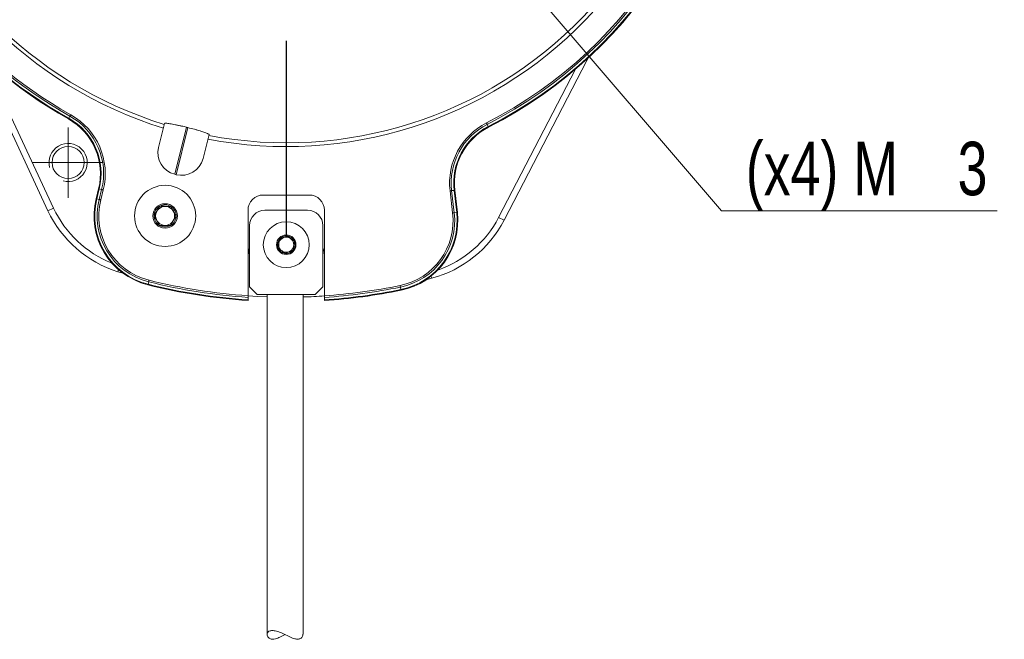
# Model space of a CAD drawing. Header units: millimetres. Extents: x 15 to 415, y 5 to 292.
# Tile 9 of 25: x 62 to 127, y 167 to 208. Entities that reach past the tile are written whole.
import ezdxf

# ---------------------------------------------------------------- set-up
doc = ezdxf.new("R2010")
doc.units = ezdxf.units.MM
doc.linetypes.add('CENTERX2', pattern=[20.32, 12.7, -2.54, 2.54, -2.54])
doc.styles.add('SLDTEXTSTYLE1', font='TXT', dxfattribs={"width": 0.75})
doc.dimstyles.new('SLDDIMSTYLE0', dxfattribs={"dimtxt": 3.5, "dimasz": 3.302, "dimexe": 0, "dimexo": 0.0625, "dimgap": 0.875, "dimtad": 0, "dimtih": 1, "dimtoh": 1, "dimdec": 4, "dimlfac": 2, "dimzin": 12, "dimdsep": 46, "dimtxsty": 'SLDTEXTSTYLE1', "dimsah": 1, "dimcen": 0.09, "dimazin": 3, "dimtfac": 1, "dimtofl": 0, "dimtmove": 0, "dimatfit": 3, "dimfxl": 1, "dimfrac": 2, "dimtolj": 1, "dimtzin": 12, "dimarcsym": 0})
doc.dimstyles.new('SLDDIMSTYLE1', dxfattribs={"dimtxt": 3.5, "dimasz": 3.302, "dimexe": 0, "dimexo": 0.0625, "dimgap": 0.875, "dimtad": 0, "dimtih": 1, "dimtoh": 1, "dimlfac": 2, "dimrnd": 1e-09, "dimzin": 12, "dimdsep": 46, "dimtxsty": 'SLDTEXTSTYLE1', "dimblk1": 'NONE', "dimsah": 1, "dimcen": 0, "dimadec": 0, "dimazin": 3, "dimtfac": 1, "dimtmove": 0, "dimatfit": 3, "dimldrblk": 'NONE', "dimfxl": 1, "dimfrac": 2, "dimtolj": 1, "dimtzin": 12, "dimarcsym": 0})

# ---------------------------------------------------------------- blocks, each defined once
blk = doc.blocks.new('_D')
at = {"color": 7, "linetype": 'Continuous', "lineweight": 0}
for p, q in [((79.888, 227.865), (79.888, 265.51)), ((91.202, 238.178), (107.215, 254.191))]:
    blk.add_line(p, q, dxfattribs=at)
for start, end in [(74.41058, 90), (45, 62.88861)]:
    blk.add_arc((79.888, 226.865), 37.645, start, end, dxfattribs=at)
for points in [[(79.888, 264.51), (83.165, 263.858), (83.209, 264.873)], [(106.507, 253.484), (104.416, 256.089), (103.73, 255.34)]]:
    blk.add_solid(points, dxfattribs=at)
at = {"color": 7, "linetype": 'Continuous', "lineweight": 0, "insert": (90.005, 263.687), "char_height": 3.5, "attachment_point": 1, "style": 'SLDTEXTSTYLE1'}
blk.add_mtext('45°', dxfattribs=at)
blk = doc.blocks.new('_D_1')
at = {"color": 7, "linetype": 'Continuous', "lineweight": 0}
for p, q in [((90.007, 216.827), (90.983, 215.689)), ((90.983, 215.689), (108.361, 195.426)), ((108.361, 195.426), (126.384, 195.426))]:
    blk.add_line(p, q, dxfattribs=at)
blk.add_solid([(90.983, 215.689), (92.747, 212.852), (93.518, 213.513)], dxfattribs=at)
at = {"color": 7, "linetype": 'Continuous', "lineweight": 0, "char_height": 3.5, "attachment_point": 1, "style": 'SLDTEXTSTYLE1'}
for s, insert in [('(x4) M', (109.949, 199.938)), ('3', (123.798, 199.938))]:
    blk.add_mtext(s, dxfattribs=dict(at, insert=insert))
blk = doc.blocks.new('_NONE')
blk = doc.blocks.new('SW_CENTERMARKSYMBOL_0')
at = {"color": 0, "linetype": 'Continuous', "lineweight": 0}
for p, q in [((0, 1.25), (0, 2.3)), ((0, 0), (0, 1.25)), ((-1.25, 0), (-2.3, 0)), ((0, 0), (-1.25, 0)), ((0, 0), (0, -1.25)), ((0, 0), (1.25, 0)), ((1.25, 0), (2.3, 0)), ((0, -1.25), (0, -2.3))]:
    blk.add_line(p, q, dxfattribs=at)

msp = doc.modelspace()

# ---------------------------------------------------------------- linework, layer by layer
at = {"color": 7, "linetype": 'CENTERX2'}
msp.add_line((79.888294, 226.864719), (79.888294, 193.202239), dxfattribs=at)
at = {"color": 7, "linetype": 'Continuous', "lineweight": 15}
for p, q in [((64.303926, 195.429421), (59.328969, 206.098251)), ((60.043226, 205.513003), (64.666449, 195.598469)), ((99.6558, 205.441177), (99.552243, 205.248495)), ((99.552243, 205.248495), (94.131146, 194.799292)), ((93.776086, 194.983498), (98.813906, 204.693934)), ((65.663117, 201.47166), (65.742357, 201.613109)), ((71.926644, 201.132634), (71.536348, 199.567244)), ((93.103183, 200.93154), (93.02957, 201.075998)), ((73.360676, 200.890555), (72.59249, 197.809528)), ((73.457706, 200.866362), (72.68952, 197.785336)), ((74.837531, 200.406868), (74.447235, 198.841478)), ((72.59249, 197.809528), (72.68952, 197.785336)), ((67.453476, 196.21247), (67.616041, 196.86448)), ((67.65867, 196.853852), (67.496105, 196.201842)), ((67.653421, 196.162619), (67.815986, 196.814628)), ((67.65867, 196.853852), (67.815986, 196.814628)), ((67.918901, 196.788969), (67.756337, 196.136959)), ((78.317906, 196.452238), (81.458682, 196.452238)), ((78.388294, 196.454719), (81.388293, 196.454719)), ((79.163012, 196.454719), (79.163012, 196.452238)), ((79.563012, 196.452239), (79.563012, 196.454719)), ((79.579145, 196.452238), (79.579145, 196.454719)), ((80.046748, 196.454719), (80.046748, 196.452239)), ((80.446749, 196.452238), (80.446749, 196.454718)), ((80.462881, 196.452238), (80.462881, 196.454719)), ((90.770742, 195.284115), (90.602245, 196.727894)), ((90.868636, 196.758982), (90.707597, 196.740188)), ((90.707597, 196.740188), (90.876094, 195.296409)), ((91.037133, 195.315203), (90.868636, 196.758982)), ((90.912273, 196.764075), (91.08077, 195.320296)), ((67.496105, 196.201842), (67.653421, 196.162619)), ((64.666449, 195.598469), (64.303926, 195.429421)), ((77.388294, 189.861206), (77.388294, 195.454719)), ((78.488293, 195.452239), (81.288294, 195.452239)), ((82.388294, 195.454719), (82.388294, 189.861206)), ((91.037133, 195.315203), (90.876094, 195.296409)), ((93.776086, 194.983498), (94.131146, 194.799292)), ((77.488294, 194.452239), (77.488293, 190.452239)), ((82.288294, 190.452239), (82.288294, 194.452238)), ((69.226492, 191.329723), (68.874784, 191.437151)), ((70.851044, 190.618287), (70.890267, 190.775604)), ((89.39576, 191.003625), (89.039828, 190.911146)), ((77.488293, 190.452239), (77.988294, 189.952238)), ((81.788294, 189.952238), (82.288294, 190.452239)), ((87.38668, 190.268956), (87.354137, 190.427788)), ((77.388293, 189.754899), (77.388294, 189.5924)), ((77.988294, 189.952238), (81.788294, 189.952238)), ((78.638294, 189.952238), (78.638294, 167.710162)), ((80.988293, 167.70931), (80.988294, 189.952238)), ((82.388294, 189.592401), (82.388293, 189.7549))]:
    msp.add_line(p, q, dxfattribs=at)
at = {"color": 8, "linetype": 'Continuous', "lineweight": 15}
for p, q in [((99.483983, 205.283907), (99.552243, 205.248495)), ((68.917776, 191.575444), (68.874784, 191.437151)), ((89.358647, 191.14361), (89.39576, 191.003625))]:
    msp.add_line(p, q, dxfattribs=at)
at = {"color": 7, "linetype": 'Continuous', "lineweight": 15, "flags": 128}
for points in [[(65.742357, 201.613109), (65.747688, 201.622625), (65.753466, 201.63294), (65.759637, 201.643955), (65.76614, 201.655565), (65.772914, 201.667657), (65.779893, 201.680114), (65.78701, 201.692818), (65.794195, 201.705645)], [(65.641645, 201.433331), (65.641998, 201.433961), (65.643054, 201.435845), (65.644802, 201.438966), (65.647225, 201.443292), (65.650302, 201.448783), (65.654, 201.455385), (65.658286, 201.463036), (65.663117, 201.47166)], [(93.02957, 201.075998), (93.02462, 201.085716), (93.019252, 201.09625), (93.013519, 201.1075), (93.007478, 201.119356), (93.001185, 201.131705), (92.994701, 201.144429), (92.98809, 201.157401), (92.981414, 201.170502)], [(93.12313, 200.892396), (93.122803, 200.893038), (93.121821, 200.894964), (93.120198, 200.898149), (93.117946, 200.902569), (93.115089, 200.908177), (93.111653, 200.914919), (93.107671, 200.922733), (93.103183, 200.93154)], [(67.616041, 196.86448), (67.616742, 196.864306), (67.618838, 196.863783), (67.622308, 196.862918), (67.627119, 196.861718), (67.633226, 196.860196), (67.64057, 196.858365), (67.649078, 196.856243), (67.65867, 196.853852)], [(67.815986, 196.814628), (67.826569, 196.81199), (67.838041, 196.80913), (67.850292, 196.806075), (67.863204, 196.802856), (67.876652, 196.799503), (67.890507, 196.796048), (67.904635, 196.792526), (67.918901, 196.788969)], [(90.707597, 196.740188), (90.696764, 196.738924), (90.685019, 196.737554), (90.672478, 196.73609), (90.659261, 196.734547), (90.645495, 196.73294), (90.631311, 196.731286), (90.61685, 196.729597), (90.602245, 196.727894)], [(90.912273, 196.764075), (90.911555, 196.763992), (90.909411, 196.763742), (90.905859, 196.763327), (90.900933, 196.762752), (90.894681, 196.762022), (90.887164, 196.761145), (90.878454, 196.760129), (90.868636, 196.758982)], [(67.453476, 196.21247), (67.454177, 196.212296), (67.456273, 196.211774), (67.459744, 196.210908), (67.464555, 196.209708), (67.470662, 196.208185), (67.478005, 196.206355), (67.486513, 196.204234), (67.496105, 196.201842)], [(67.653421, 196.162619), (67.664005, 196.15998), (67.675477, 196.15712), (67.687727, 196.154065), (67.700639, 196.150846), (67.714088, 196.147493), (67.727943, 196.144038), (67.742071, 196.140516), (67.756337, 196.136959)], [(90.876094, 195.296409), (90.865259, 195.295146), (90.853516, 195.293775), (90.840976, 195.292311), (90.827758, 195.290768), (90.813991, 195.289162), (90.799808, 195.287507), (90.785345, 195.285819), (90.770742, 195.284115)], [(91.08077, 195.320296), (91.080052, 195.320213), (91.077907, 195.319962), (91.074354, 195.319548), (91.069429, 195.318972), (91.063177, 195.318244), (91.055661, 195.317366), (91.046951, 195.31635), (91.037133, 195.315203)], [(77.388294, 192.998274), (77.46302, 192.73395), (77.488294, 192.459757)], [(82.288293, 192.459758), (82.313567, 192.73395), (82.388294, 192.998274)], [(70.890267, 190.775604), (70.892905, 190.786187), (70.895765, 190.797659), (70.89882, 190.80991), (70.90204, 190.822821), (70.905393, 190.836269), (70.908847, 190.850124), (70.912369, 190.864253), (70.915926, 190.878519)], [(70.840414, 190.575659), (70.84059, 190.576359), (70.841112, 190.578455), (70.841977, 190.581925), (70.843177, 190.586738), (70.844699, 190.592844), (70.84653, 190.600187), (70.848652, 190.608696), (70.851044, 190.618287)], [(87.354137, 190.427788), (87.351947, 190.438474), (87.349574, 190.450056), (87.347039, 190.462425), (87.344368, 190.475461), (87.341586, 190.489039), (87.33872, 190.503028), (87.335797, 190.517293), (87.332846, 190.531696)], [(87.395499, 190.225917), (87.395354, 190.226624), (87.394921, 190.22874), (87.394203, 190.232243), (87.393208, 190.237101), (87.391944, 190.243268), (87.390426, 190.250681), (87.388665, 190.259272), (87.38668, 190.268956)], [(77.388294, 189.849046), (78.012672, 189.812161), (78.637583, 189.785806), (78.638293, 189.785783)]]:
    msp.add_lwpolyline(points, dxfattribs=at)
at = {"color": 7, "linetype": 'Continuous', "lineweight": 15}
for centre, radius in [((65.621474, 198.578589), 1.05), ((71.965352, 195.087534), 2), ((71.965352, 195.087534), 0.800213), ((71.965352, 195.087534), 0.61875), ((79.888294, 193.202239), 1.5), ((79.888294, 193.202239), 0.637025), ((79.888294, 193.202239), 0.495)]:
    msp.add_circle(centre, radius, dxfattribs=at)
for centre, radius, start, end in [((79.888294, 226.864719), 27.245412, 139.15602289, 252.84397711), ((79.888294, 226.864719), 26.995455, 139.18527533, 252.81472467), ((79.888294, 226.864719), 29.15, 151.25752329, 240.74247671), ((79.888294, 226.864719), 29.106066, 151.25752329, 240.74247671), ((79.888294, 226.864719), 28.943934, 151.25752329, 240.74247671), ((79.888294, 226.864719), 28.837868, 151.25752329, 240.74247671), ((79.888294, 226.864719), 27.245412, 259.15602289, 12.84397711), ((79.888294, 226.864719), 26.995455, 259.18527533, 12.81472467), ((79.888294, 226.864719), 28.837868, 297.00223652, 0.74247671), ((79.888294, 226.864719), 28.943934, 297.00223652, 0.74247671), ((79.888294, 226.864719), 29.106066, 297.00223652, 0.74247671), ((79.888294, 226.864719), 29.15, 297.00223652, 0.74247671), ((63.637828, 197.85636), 4.306066, 346, 60.74247671), ((63.637828, 197.85636), 4.412132, 346, 60.74247671), ((63.637828, 197.85636), 4.1, 346, 60.74247671), ((63.637828, 197.85636), 4.143934, 346, 60.74247671), ((94.984634, 197.239341), 4.412132, 117.00223652, 186.65660664), ((94.984634, 197.239341), 4.306066, 117.00223652, 186.65660664), ((94.984634, 197.239341), 4.143934, 117.00223652, 186.65660664), ((79.065275, 223.563694), 23.379771, 255.87742102, 256.12248731), ((94.984634, 197.239341), 4.1, 117.00223652, 186.65660664), ((72.943277, 199.216457), 1.45, 166, 256), ((73.040307, 199.192265), 1.45, 256, 346), ((78.388294, 195.454719), 1, 90, 180), ((81.388294, 195.454719), 1, 0, 90), ((71.965352, 195.087534), 4.65, 166, 256), ((71.965352, 195.087534), 4.606066, 166, 256), ((71.965352, 195.087534), 4.443934, 166, 256), ((71.965352, 195.087534), 4.337868, 166, 256), ((71.965352, 195.087534), 0.721688, 58.99325571, 118.99325571), ((71.101234, 198.599058), 7.5, 205, 252.73088877), ((71.101234, 198.599058), 7.1, 205, 248.43854997), ((71.965352, 195.087534), 0.721688, 118.99325571, 178.99325571), ((71.965352, 195.087534), 0.721688, 358.99325571, 58.99325571), ((78.488294, 194.452239), 1, 90, 180), ((81.288294, 194.452239), 1, 0, 90), ((86.462117, 194.781275), 4.337868, 281.57950027, 6.65660664), ((86.462117, 194.781275), 4.443934, 281.57950027, 6.65660664), ((86.462117, 194.781275), 4.606066, 281.57950027, 6.65660664), ((86.462117, 194.781275), 4.65, 281.57950027, 6.65660664), ((71.965352, 195.087534), 0.721688, 178.99325571, 238.99325571), ((71.965352, 195.087534), 0.721688, 298.99325571, 358.99325571), ((87.473766, 198.253172), 7.5, 284.8486115, 332.57950027), ((87.473766, 198.253172), 7.1, 289.1409503, 332.57950027), ((71.965352, 195.087534), 0.721688, 238.99325571, 298.99325571), ((79.888294, 193.202239), 0.57735, 143.47732641, 203.47732641), ((79.888294, 193.202239), 0.57735, 83.47732641, 143.47732641), ((79.888294, 193.202239), 0.57735, 23.47732641, 83.47732641), ((79.888294, 193.202239), 0.57735, 323.47732641, 23.47732641), ((79.888294, 193.202239), 0.57735, 203.47732641, 263.47732641), ((79.888294, 193.202239), 0.57735, 263.47732641, 323.47732641), ((79.888294, 226.864719), 37.193934, 256, 266.14594344), ((79.888294, 226.864719), 37.087868, 256, 266.13490466), ((79.888294, 226.864719), 37.4, 256, 266.16721029), ((79.888294, 226.864719), 37.356066, 256, 266.16269584), ((79.888294, 226.864719), 37.087868, 273.86509534, 281.57950027), ((79.888294, 226.864719), 37.193934, 273.85405656, 281.57950027), ((79.888294, 226.864719), 37.356066, 273.83730416, 281.57950027), ((79.888294, 226.864719), 37.4, 273.83278971, 281.57950027), ((79.888294, 226.864719), 37.1, 271.6990457, 273.8638295)]:
    msp.add_arc(centre, radius, start, end, dxfattribs=at)
at = {"color": 7, "linetype": 'Continuous', "lineweight": 0}
msp.add_arc((65.621474, 198.578589), 1.25, 255, 195, dxfattribs=at)
at = {"color": 7, "linetype": 'Continuous', "lineweight": 15}
for points, knots in [([(71.926644, 201.132634), (71.93254, 201.137827), (71.944282, 201.148168), (72.017417, 201.149519), (72.126858, 201.140591), (72.270513, 201.121241), (72.440371, 201.092934), (72.629816, 201.057019), (72.832726, 201.014751), (73.075865, 200.960577), (73.255053, 200.916523), (73.360676, 200.890555)], [0, 0, 0, 0, 0.117880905, 0.234754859, 0.349035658, 0.459639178, 0.566026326, 0.668229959, 0.766769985, 0.862522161, 1, 1, 1, 1]), ([(73.457706, 200.866362), (73.603835, 200.829109), (73.822424, 200.773382), (74.086223, 200.698214), (74.327414, 200.625817), (74.534043, 200.557121), (74.686902, 200.498624), (74.809208, 200.444805), (74.826135, 200.422133), (74.837531, 200.406868)], [0, 0, 0, 0, 0.190378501, 0.284781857, 0.379166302, 0.569530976, 0.675550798, 0.78155096, 1, 1, 1, 1]), ([(71.243775, 195.100214), (71.296996, 195.188765), (71.388063, 195.340285), (71.520444, 195.560547), (71.586336, 195.670178), (71.615545, 195.718777)], [0, 0, 0, 0, 0.439111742, 0.751363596, 1, 1, 1, 1]), ([(72.337122, 195.706097), (72.295343, 195.706831), (72.178184, 195.70889), (71.960175, 195.712721), (71.756073, 195.716308), (71.646545, 195.718232), (71.615545, 195.718777)], [0, 0, 0, 0, 0.183947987, 0.515844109, 0.862969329, 1, 1, 1, 1]), ([(72.686928, 195.074854), (72.636851, 195.16522), (72.551164, 195.319845), (72.426603, 195.544623), (72.364605, 195.656502), (72.337122, 195.706097)], [0, 0, 0, 0, 0.439112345, 0.751363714, 1, 1, 1, 1]), ([(71.243775, 195.100214), (71.293852, 195.009848), (71.379538, 194.855222), (71.5041, 194.630445), (71.566099, 194.518565), (71.593582, 194.46897)], [0, 0, 0, 0, 0.4391114, 0.751362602, 1, 1, 1, 1]), ([(72.686928, 195.074854), (72.633707, 194.986303), (72.54264, 194.834783), (72.410258, 194.614521), (72.344367, 194.504889), (72.315159, 194.45629)], [0, 0, 0, 0, 0.43911182, 0.751362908, 1, 1, 1, 1]), ([(72.315159, 194.45629), (72.27338, 194.457024), (72.156222, 194.459083), (71.938212, 194.462914), (71.734111, 194.466501), (71.624582, 194.468425), (71.593582, 194.46897)], [0, 0, 0, 0, 0.18394767, 0.51584392, 0.862969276, 1, 1, 1, 1]), ([(79.358738, 192.97223), (79.368127, 193.054345), (79.384192, 193.194852), (79.407546, 193.399108), (79.41917, 193.500775), (79.424323, 193.545843)], [0, 0, 0, 0, 0.439104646, 0.751357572, 1, 1, 1, 1]), ([(79.424323, 193.545843), (79.454983, 193.55916), (79.540964, 193.596506), (79.700959, 193.665997), (79.850747, 193.731057), (79.931129, 193.76597), (79.953879, 193.775851)], [0, 0, 0, 0, 0.183947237, 0.51584354, 0.862968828, 1, 1, 1, 1]), ([(80.417849, 193.432247), (80.35143, 193.481435), (80.23778, 193.565602), (80.072566, 193.687955), (79.990333, 193.748855), (79.953879, 193.775851)], [0, 0, 0, 0, 0.439103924, 0.751358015, 1, 1, 1, 1]), ([(80.417849, 193.432247), (80.408461, 193.350132), (80.392396, 193.209624), (80.369043, 193.005368), (80.357418, 192.903702), (80.352264, 192.858634)], [0, 0, 0, 0, 0.439106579, 0.751359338, 1, 1, 1, 1]), ([(79.358738, 192.97223), (79.425157, 192.923042), (79.538807, 192.838875), (79.704021, 192.716522), (79.786255, 192.655622), (79.822709, 192.628625)], [0, 0, 0, 0, 0.439102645, 0.751355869, 1, 1, 1, 1]), ([(79.822709, 192.628625), (79.85337, 192.641942), (79.939351, 192.679288), (80.099345, 192.748781), (80.249132, 192.81384), (80.329514, 192.848753), (80.352264, 192.858634)], [0, 0, 0, 0, 0.183947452, 0.515842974, 0.862968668, 1, 1, 1, 1]), ([(77.388294, 189.861206), (77.388294, 189.844299), (77.388295, 189.810486), (77.388293, 189.775236), (77.388293, 189.758901), (77.388293, 189.754899)], [0, 0, 0, 0, 0.430206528, 0.8604186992, 1, 1, 1, 1]), ([(77.388294, 189.5924), (77.388294, 189.581662), (77.388293, 189.560184), (77.388293, 189.549368), (77.388293, 189.548568), (77.388293, 189.548369)], [0, 0, 0, 0, 0.428915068, 0.857857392, 1, 1, 1, 1]), ([(82.388293, 189.7549), (82.388293, 189.768036), (82.388294, 189.794309), (82.388293, 189.833389), (82.388294, 189.855702), (82.388294, 189.861206)], [0, 0, 0, 0, 0.429671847, 0.859327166, 1, 1, 1, 1]), ([(82.388293, 189.548369), (82.388294, 189.550035), (82.388294, 189.553368), (82.388294, 189.573341), (82.388294, 189.588582), (82.388294, 189.592401)], [0, 0, 0, 0, 0.428398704, 0.856783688, 1, 1, 1, 1]), ([(80.629518, 167.384641), (80.546131, 167.396458), (80.360148, 167.422812), (80.027881, 167.588452), (79.669919, 167.763019), (79.327022, 167.898281), (79.033984, 167.960777), (78.817803, 167.947106), (78.679469, 167.866414), (78.621522, 167.728525), (78.66137, 167.559756), (78.789918, 167.423566), (78.971934, 167.37183), (79.201789, 167.407731), (79.483446, 167.530054), (79.699842, 167.635201), (79.812244, 167.689817)], [0, 0, 0, 0, 0.0663414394, 0.147965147, 0.2320022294, 0.3120580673, 0.3796983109, 0.4474991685, 0.5122358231, 0.5837031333, 0.6698515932, 0.7432289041, 0.7974399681, 0.8518198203, 0.9230307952, 1, 1, 1, 1]), ([(80.977573, 167.70931), (80.975327, 167.6657), (80.970306, 167.568215), (80.851789, 167.421036), (80.699077, 167.396031), (80.629518, 167.384641)], [0, 0, 0, 0, 0.305928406, 0.683857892, 1, 1, 1, 1])]:
    msp.add_open_spline(points, degree=3, knots=knots, dxfattribs=at)

# ---------------------------------------------------------------- block references
at = {"color": 7, "linetype": 'Continuous', "lineweight": 0}
msp.add_blockref('SW_CENTERMARKSYMBOL_0', (65.621474, 198.578589), dxfattribs=at)

# ---------------------------------------------------------------- dimensions: what is measured, and where the dimension line sits
dim = msp.add_angular_dim_2l(base=(102.045152, 257.29876), line1=((90.494895, 237.471321), (79.888294, 226.864719)), line2=((79.888294, 193.202239), (79.888294, 226.864719)), dimstyle='SLDDIMSTYLE0', dxfattribs=at)
dim.commit()
dim.dimension.update_dxf_attribs({"geometry": '_D', "text_midpoint": (93.524569, 261.95331), "dimtype": 162})
dim = msp.add_diameter_dim_2p(p1=(90.006638, 216.827419), p2=(90.983152, 215.688815), text='(x4) M<>', dimstyle='SLDDIMSTYLE1', override={"dimpost": '<>'}, dxfattribs=at)
dim.commit()
dim.dimension.update_dxf_attribs({"geometry": '_D_1', "text_midpoint": (118.166627, 198.204076), "dimtype": 163})

doc.saveas('drawing.dxf')
